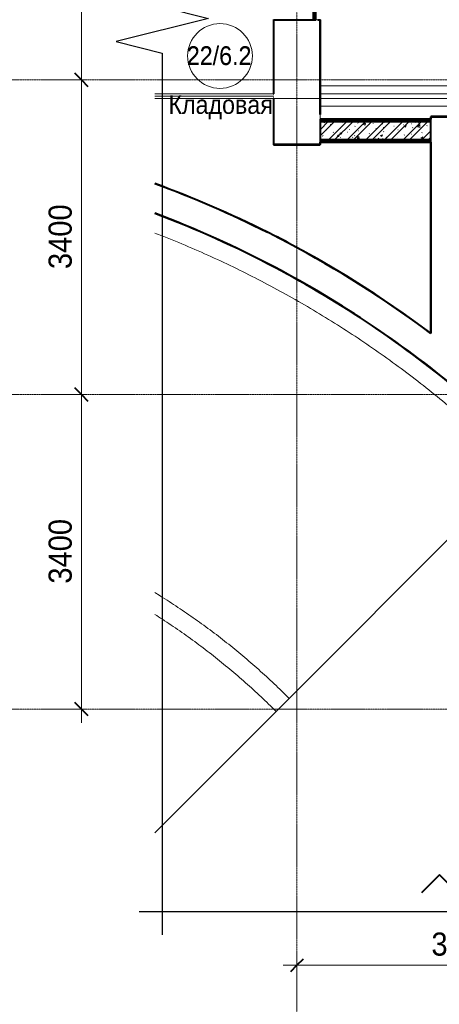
# Model space of a CAD drawing. Header units: millimetres. Extents: x 2030 to 81442, y 1212 to 89253.
# Tile 24 of 36: x 57647 to 62187, y 67609 to 78250. Entities that reach past the tile are written whole.
import ezdxf

# ---------------------------------------------------------------- set-up
doc = ezdxf.new("R2010")
doc.units = ezdxf.units.MM
for name, pattern in [('ADSK_Линия сетки', [25, 20, -2.5, 0, -2.5]), ('Линия сетки', [25, 20, -2.5, 0, -2.5]), ('Штрих_3_1_5_', [4.5, 3, -1.5]), ('Штриховая_ш3 п1_5', [4.5, 3, -1.5])]:
    doc.linetypes.add(name, pattern=pattern)
doc.layers.add('_Разделитель помещений_', color=4, linetype='Штриховая_ш3 п1_5', lineweight=40, true_color=0x00ffff)
for name, color, linetype, lineweight in [('Марки помещений', 7, 'Continuous', 20), ('Обобщенные модели', 7, 'Continuous', 18), ('Оси', 7, 'Continuous', 9), ('Перекрытия', 7, 'Continuous', 18), ('Размеры', 7, 'Continuous', 9), ('Размеры-100', 7, 'Continuous', 9), ('Стены разрез', 7, 'Continuous', 40), ('Стены штриховка', 7, 'Continuous', 40)]:
    doc.layers.add(name, color=color, linetype=linetype, lineweight=lineweight)
doc.styles.add('Arial', font='arial.ttf', dxfattribs={"width": 0.9, "height": 250})
doc.styles.add('Arial_3', font='arial.ttf', dxfattribs={"width": 0.9, "height": 200})
doc.dimstyles.new('Основной_2_5_мм', dxfattribs={"dimscale": 304.8, "dimtxt": 255.06485, "dimasz": 0.463911, "dimexe": 0.492126, "dimexo": 0.492126, "dimgap": 0.098425, "dimtad": 1, "dimdec": 0, "dimdsep": 46, "dimtxsty": 'Arial', "dimblk1": 'OBLIQUE', "dimblk2": 'OBLIQUE', "dimsah": 1, "dimcen": 0.09, "dimdle": 0.492126, "dimazin": 2, "dimtfac": 1, "dimtdec": 4, "dimtix": 1, "dimtmove": 0, "dimatfit": 3, "dimfxl": 1, "dimtvp": 1, "dimtolj": 1, "dimtzin": 0, "dimlwd": 20, "dimlwe": 20, "dimarcsym": 2})
pattern_1 = [(0, (0, 0), (406.4, 101.6), [33.528, -271.272, 33.528, -271.272, -1625.6]), (0, (0, 0), (406.4, 101.6), [-609.6, 33.528, -576.072, 33.528, -271.272, -711.2]), (0, (0, 0), (406.4, 101.6), [-1524, 33.528, -169.672, 33.528, -474.472]), (120, (152.4, 50.8), (-291.18818, 301.15272), [33.528, -271.272, 33.528, -271.272, -1625.6]), (120, (152.4, 50.8), (-291.18818, 301.15272), [-609.6, 33.528, -576.072, 33.528, -271.272, -711.2]), (120, (152.4, 50.8), (-291.18818, 301.15272), [-1524, 33.528, -169.672, 33.528, -474.472]), (240, (203.2, 254), (-115.21182, -402.75272), [33.528, -271.272, 33.528, -271.272, -1625.6]), (240, (203.2, 254), (-115.21182, -402.75272), [-609.6, 33.528, -576.072, 33.528, -271.272, -711.2]), (240, (203.2, 254), (-115.21182, -402.75272), [-1524, 33.528, -169.672, 33.528, -474.472])]

# ---------------------------------------------------------------- blocks, each defined once
blk = doc.blocks.new('CP_ДШ_Hanytex_TopJoint 24C - CP_ДШ_Hanytex_TopJoint 24C-3950245-МКСС_LB01_-7_650___Кабельные конструкции под К1_КСБ')
at = {"layer": 'Обобщенные модели', "color": 253, "true_color": 0xaaaaaa}
for p, q in [((0, -110), (0, 110)), ((3100, 110), (0, 110)), ((3100, 110), (3100, -110)), ((3100, 25), (0, 25)), ((0, 25), (0, -25)), ((3100, -25), (3100, 25)), ((0, -25), (3100, -25)), ((3100, -110), (0, -110))]:
    blk.add_line(p, q, dxfattribs=at)
blk = doc.blocks.new('180_ДефШов_ОснЛиния_ - Накладной профиль шир_ 50 мм Пол-3647563-МКСС_LB01_-7_650___Кабельные конструкции под К1_КСБ')
at = {"layer": 'Обобщенные модели', "color": 253, "true_color": 0xaaaaaa}
blk.add_line((1813, 0), (3100, 0), dxfattribs=at)
blk = doc.blocks.new('180_ДефШов_ОснЛиния_ - Покрытие_Дефшов_Угловой-3816490-МКСС_LB01_-7_650___Кабельные конструкции под К1_КСБ')
at = {"layer": 'Обобщенные модели', "color": 253, "true_color": 0xaaaaaa}
blk.add_line((19863, 0), (39636, 0), dxfattribs=at)
blk = doc.blocks.new('135_SLK_GD_AR_rvt-2-МКСС_LB01_-7_650___Кабельные конструкции под К1_КСБ')
at = {"layer": 'Стены разрез', "lineweight": 9, "true_color": 0xaaaaaa}
h = blk.add_hatch(dxfattribs=at)
h.set_pattern_fill('FP_4', color=253, style=0, pattern_type=2)
h.set_pattern_definition(pattern_1)
h.paths.add_polyline_path([(37400, 77150), (37400, 77170), (36200, 77170), (36200, 77150), (36885, 77150)])
h = blk.add_hatch(dxfattribs=at)
h.set_pattern_fill('FP_1', color=253, style=0, pattern_type=2)
h.set_pattern_definition([(50, (0, 0), (218.62117, -19.1268), [22.86, -251.46]), (355, (0, 0), (-42.2919, 229.2684), [18.288, -201.168]), (100.451, (18.22, -1.6), (176.3311, 210.13963), [19.428, -213.708]), (46.184, (0, 60.96), (325.29495, -50.4516), [34.29, -377.19]), (96.636, (27.1, 56.76), (284.883, 296.9127), [29.142, -320.562]), (351.184, (0, 60.96), (284.8858, 296.9107), [27.432, -301.752]), (21, (30.48, 45.72), (181.93753, -122.71832), [22.86, -251.46]), (326, (30.48, 45.72), (74.1622, 221.0262), [18.288, -201.168]), (71.451, (45.64, 35.5), (256.10035, 98.30526), [19.428, -213.708]), (37.5, (0, 0), (3.70639, 101.465895), [3.353, -195.377, 3.353, -200.863, -201.93]), (37.5, (0, 0), (3.70639, 101.465895), [-402.946, 3.353, -198.577]), (7.5, (0, 0), (80.18358, 120.21653), [3.353, -113.081, 3.353, -190.805, -76.962]), (7.5, (0, 0), (80.18358, 120.21653), [-310.591, 3.353, -73.609]), (327.5, (-67.97, 0), (162.70865, -6.87497), [3.353, -72.847, 3.353, -234.391, -315.468]), (327.5, (-67.97, 0), (162.70865, -6.87497), [-313.944, 3.353, -312.115]), (317.5, (-98.45, 0), (177.75468, 30.51183), [3.353, -95.707, 3.353, -154.534, -224.028]), (317.5, (-98.45, 0), (177.75468, 30.51183), [-256.946, 3.353, -220.675])])
h.paths.add_polyline_path([(37398, 76950), (37400, 76950), (37400, 77150), (36200, 77150), (36200, 76950), (36885, 76950)])
h = blk.add_hatch(dxfattribs=at)
h.set_pattern_fill('FP_2', color=253, style=0, pattern_type=2)
h.set_pattern_definition([(45, (0, 0), (-101.02788, 101.02788), []), (45, (67.35, 0), (-101.02788, 101.02788), [])])
h.paths.add_polyline_path([(37398, 76950), (37400, 76950), (37400, 77150), (36200, 77150), (36200, 76950), (36885, 76950)])
h = blk.add_hatch(dxfattribs=at)
h.set_pattern_fill('FP_4', color=253, style=0, pattern_type=2)
h.set_pattern_definition(pattern_1)
h.paths.add_polyline_path([(36200, 76930), (37400, 76930), (37400, 76950), (36200, 76950)])
at = {"layer": '_Разделитель помещений_', "color": 131, "linetype": 'Штрих_3_1_5_', "true_color": 0xaaffff}
for p, q in [((36200, 77535), (36200, 77795)), ((36200, 77275), (36200, 77315))]:
    blk.add_line(p, q, dxfattribs=at)
at = {"layer": 'Перекрытия', "color": 253, "true_color": 0xaaaaaa}
for p, q in [((35700, 77450), (35700, 78250)), ((35700, 78250), (36010, 78250)), ((36155, 78250), (36200, 78250)), ((36200, 78250), (36200, 77535)), ((34413, 77450), (35700, 77450)), ((35700, 77400), (34413, 77400)), ((35700, 76900), (35700, 77400)), ((36200, 77315), (36200, 77175)), ((37400, 77175), (37400, 77200)), ((37400, 77200), (37800, 77200)), ((36200, 76900), (35700, 76900)), ((36200, 76925), (36200, 76900)), ((37400, 74862), (37400, 76930)), ((36798, 75283), (36799, 75282)), ((37101, 75078), (37103, 75077)), ((37398, 74864), (37400, 74862)), ((38340, 73390), (35865, 70915)), ((35865, 70915), (35724, 70774)), ((35724, 70774), (34413, 69463))]:
    blk.add_line(p, q, dxfattribs=at)
at = {"layer": 'Перекрытия', "color": 253, "lineweight": 40, "true_color": 0xaaaaaa}
for p, q in [((37491, 69008), (37298, 68815)), ((37683, 68815), (37491, 69008))]:
    blk.add_line(p, q, dxfattribs=at)
at = {"layer": 'Перекрытия', "color": 253, "true_color": 0xaaaaaa}
for start, end in [(69.1929, 69.8589), (67.381, 68.1848), (65.5724, 66.3762), (63.766, 64.5642), (62.2131, 63.4137)]:
    blk.add_arc((30350, 65400), 11800, start, end, dxfattribs=at)
for points, knots in [([(34642, 76069), (34601, 76086), (34535, 76112), (34470, 76137), (34446, 76146)], [0.6761855, 0.6761855, 0.6761855, 0.6761855, 0.69565217, 0.70695315, 0.70695315, 0.70695315, 0.70695315]), ([(34586, 76091), (34625, 76076), (34667, 76059), (34708, 76042), (34711, 76041)], [0.31509559, 0.31509559, 0.31509559, 0.31509559, 0.33333333, 0.33463217, 0.33463217, 0.33463217, 0.33463217]), ([(35033, 75903), (34954, 75939), (34862, 75978), (34770, 76017), (34758, 76022)], [0.61411862, 0.61411862, 0.61411862, 0.61411862, 0.65217391, 0.65789562, 0.65789562, 0.65789562, 0.65789562]), ([(34413, 75944), (34464, 75924), (34609, 75867), (34847, 75768), (35124, 75644), (35397, 75512), (35667, 75372), (35933, 75226), (36195, 75072), (36453, 74912), (36706, 74745), (36955, 74570), (37199, 74390), (37438, 74202), (37672, 74009), (37900, 73809), (38124, 73603), (38269, 73462), (38340, 73390)], [-0.1918611, -0.1918611, -0.1918611, -0.1918611, -0.1851852, -0.1728395, -0.1604938, -0.1481481, -0.1358025, -0.1234568, -0.1111111, -0.0987654, -0.0864198, -0.0740741, -0.0617284, -0.0493827, -0.037037, -0.0246914, -0.0123457, 0, 0, 0, 0]), ([(34970, 75931), (34998, 75919), (35026, 75906), (35055, 75893), (35057, 75893)], [0.37576905, 0.37576905, 0.37576905, 0.37576905, 0.38888889, 0.38960786, 0.38960786, 0.38960786, 0.38960786]), ([(35366, 75748), (35357, 75753), (35258, 75801), (35157, 75848), (35065, 75889), (35064, 75889)], [0.56057175, 0.56057175, 0.56057175, 0.56057175, 0.56521739, 0.60869565, 0.6092105, 0.6092105, 0.6092105, 0.6092105]), ([(35393, 75735), (35394, 75735), (35398, 75733), (35402, 75731), (35404, 75730)], [0.443792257, 0.443792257, 0.443792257, 0.443792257, 0.444444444, 0.445559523, 0.445559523, 0.445559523, 0.445559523]), ([(35666, 75598), (35645, 75608), (35582, 75641), (35518, 75674), (35475, 75695)], [0.51161446, 0.51161446, 0.51161446, 0.51161446, 0.52173913, 0.54294978, 0.54294978, 0.54294978, 0.54294978]), ([(35724, 75567), (35728, 75565), (35734, 75562), (35740, 75558), (35742, 75557)], [0.498010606, 0.498010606, 0.498010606, 0.498010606, 0.5, 0.500982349, 0.500982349, 0.500982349, 0.500982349]), ([(35957, 75440), (35927, 75457), (35874, 75487), (35820, 75516), (35796, 75529)], [0.46329555, 0.46329555, 0.46329555, 0.46329555, 0.47826087, 0.49015905, 0.49015905, 0.49015905, 0.49015905]), ([(36252, 75270), (36211, 75295), (36160, 75325), (36109, 75354), (36100, 75359)], [0.4135734, 0.4135734, 0.4135734, 0.4135734, 0.43478261, 0.43932729, 0.43932729, 0.43932729, 0.43932729]), ([(36362, 75203), (36374, 75196), (36387, 75188), (36400, 75180), (36401, 75179)], [-0.253840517, -0.253840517, -0.253840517, -0.253840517, -0.25, -0.249481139, -0.249481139, -0.249481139, -0.249481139]), ([(36683, 74999), (36667, 75010), (36648, 75022), (36629, 75034), (36627, 75036)], [0.339387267, 0.339387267, 0.339387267, 0.339387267, 0.347826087, 0.349141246, 0.349141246, 0.349141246, 0.349141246]), ([(36898, 74854), (36893, 74857), (36854, 74884), (36815, 74911), (36781, 74934)], [0.3013925, 0.3013925, 0.3013925, 0.3013925, 0.30434783, 0.32212046, 0.32212046, 0.32212046, 0.32212046]), ([(37165, 74663), (37152, 74673), (37121, 74695), (37090, 74718), (37073, 74730)], [0.25349519, 0.25349519, 0.25349519, 0.25349519, 0.26086957, 0.27022824, 0.27022824, 0.27022824, 0.27022824]), ([(37275, 74581), (37285, 74574), (37328, 74541), (37371, 74508), (37405, 74482)], [-0.063932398, -0.063932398, -0.063932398, -0.063932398, -0.0625, -0.057424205, -0.057424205, -0.057424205, -0.057424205]), ([(37429, 74463), (37407, 74480), (37381, 74500), (37355, 74520), (37351, 74523)], [0.20529735, 0.20529735, 0.20529735, 0.20529735, 0.2173913, 0.21963206, 0.21963206, 0.21963206, 0.21963206]), ([(35865, 70915), (35812, 70969), (35704, 71074), (35537, 71227), (35366, 71375), (35190, 71518), (35011, 71656), (34827, 71788), (34640, 71916), (34501, 72004), (34425, 72051), (34413, 72058)], [-1, -1, -1, -1, -0.9866667, -0.9733333, -0.96, -0.9466667, -0.9333333, -0.92, -0.9066667, -0.8933333, -0.8908924, -0.8908924, -0.8908924, -0.8908924]), ([(34413, 71823), (34440, 71805), (34531, 71747), (34683, 71645), (34867, 71513), (35047, 71376), (35223, 71233), (35395, 71086), (35562, 70933), (35671, 70827), (35724, 70774)], [-0.1016786, -0.1016786, -0.1016786, -0.1016786, -0.0958904, -0.0821918, -0.0684932, -0.0547945, -0.0410959, -0.0273973, -0.0136986, 0, 0, 0, 0])]:
    blk.add_open_spline(points, degree=3, knots=knots, dxfattribs=at)
for points in [[(34601, 76085), (34637, 76071), (34673, 76057), (34709, 76042)], [(34628, 76075), (34660, 76062), (34692, 76049), (34724, 76036)], [(35022, 75908), (35033, 75903), (35043, 75899), (35054, 75894)], [(35065, 75889), (35086, 75880), (35107, 75870), (35128, 75860)], [(35400, 75732), (35440, 75712), (35479, 75693), (35519, 75673)], [(35727, 75566), (35731, 75563), (35736, 75561), (35740, 75559)], [(35730, 75564), (35771, 75542), (35810, 75521), (35850, 75499)], [(36046, 75390), (36054, 75386), (36062, 75381), (36070, 75377)], [(36047, 75390), (36056, 75385), (36065, 75379), (36074, 75374)], [(36051, 75387), (36095, 75362), (36138, 75337), (36181, 75312)], [(36391, 75186), (36377, 75194), (36363, 75203), (36350, 75211)], [(36367, 75200), (36411, 75173), (36455, 75146), (36499, 75118)], [(36575, 75069), (36534, 75096), (36492, 75123), (36450, 75149)], [(36671, 75007), (36688, 74996), (36705, 74985), (36722, 74974)], [(36676, 75004), (36720, 74974), (36765, 74945), (36808, 74915)], [(36976, 74799), (36975, 74800), (36975, 74800), (36974, 74801)], [(36975, 74800), (36995, 74786), (37014, 74772), (37034, 74758)], [(36979, 74797), (37023, 74766), (37067, 74735), (37110, 74703)], [(37290, 74570), (37281, 74577), (37271, 74584), (37262, 74591)], [(37273, 74583), (37295, 74566), (37317, 74549), (37339, 74532)]]:
    blk.add_open_spline(points, degree=3, dxfattribs=at)
at = {"layer": 'Стены разрез', "color": 253, "true_color": 0xaaaaaa}
for p, q in [((36130, 80650), (36130, 78250)), ((36155, 78250), (36155, 80650)), ((36130, 78250), (36130, 80550)), ((35698, 78252), (35698, 77449)), ((35700, 77449), (35700, 78250)), ((35700, 78250), (36010, 78250)), ((36010, 78250), (36030, 78250)), ((36030, 78252), (36030, 78250)), ((36030, 78250), (36030, 78252)), ((36030, 78250), (36130, 78250)), ((36130, 78250), (36155, 78250)), ((36175, 78252), (36175, 78250)), ((36175, 78250), (36200, 78250)), ((36200, 78250), (36200, 77225)), ((36202, 78250), (36202, 78252)), ((36202, 77225), (36202, 78250)), ((35698, 77449), (35700, 77449)), ((35700, 77401), (35698, 77401)), ((35698, 77401), (35698, 76900)), ((35700, 76900), (35700, 77401)), ((36200, 77225), (36202, 77225)), ((37400, 77175), (36200, 77175)), ((36200, 77175), (36200, 77150)), ((37400, 77150), (36200, 77150)), ((36200, 77150), (36200, 76950)), ((36200, 77150), (37400, 77150)), ((37400, 77202), (37398, 77202)), ((37398, 77202), (37398, 77175)), ((37398, 77175), (37400, 77175)), ((39298, 77202), (37400, 77202)), ((37400, 77175), (37400, 77200)), ((37400, 77200), (39300, 77200)), ((37400, 77150), (37400, 77175)), ((37400, 76950), (37400, 77150)), ((36200, 76950), (36200, 76925)), ((37398, 76950), (37400, 76950)), ((37400, 76950), (37398, 76950)), ((37400, 76930), (37400, 76950)), ((35698, 76900), (35698, 76898)), ((35698, 76898), (36200, 76898)), ((36200, 76900), (35700, 76900)), ((36200, 76925), (36200, 76900)), ((36200, 76898), (36202, 76898)), ((36202, 76925), (37398, 76925)), ((36202, 76898), (36202, 76925)), ((37398, 76925), (37398, 74864)), ((37400, 74862), (37400, 76930)), ((35630, 75950), (35631, 75952)), ((35632, 75954), (35631, 75952)), ((35851, 75839), (35850, 75838)), ((35851, 75839), (35852, 75841)), ((37400, 74860), (37400, 74862))]:
    blk.add_line(p, q, dxfattribs=at)
at = {"layer": 'Стены разрез', "color": 253, "true_color": 0xaaaaaa, "flags": 128}
blk.add_lwpolyline([(37398, 74864), (37101, 75078), (36798, 75283), (36488, 75478), (36172, 75664), (35851, 75839)], dxfattribs=at)
at = {"layer": 'Стены разрез', "color": 253, "true_color": 0xaaaaaa}
for radius, start, end in [(11800, 63.4137, 69.8579), (11798, 63.4137, 69.8543), (11500, 62.2131, 69.3101), (11498, 62.2131, 69.3064), (11800, 62.2131, 63.4137), (11802, 62.2131, 63.4137), (11798, 53.3047, 62.2131), (11498, 49.9516, 62.2131), (11500, 49.9516, 62.2131)]:
    blk.add_arc((30350, 65400), radius, start, end, dxfattribs=at)
at = {"layer": 'Стены штриховка', "color": 253, "true_color": 0xaaaaaa}
for p, q in [((36150, 78250), (36150, 80650)), ((36010, 78252), (36010, 78250)), ((37400, 77170), (36200, 77170)), ((36200, 76950), (37398, 76950)), ((37398, 76950), (36200, 76950)), ((36200, 76930), (37398, 76930)), ((37398, 76930), (37400, 76930))]:
    blk.add_line(p, q, dxfattribs=at)
at = {"layer": 'Обобщенные модели', "color": 253, "lineweight": 18, "true_color": 0xaaaaaa}
for name, p in [('CP_ДШ_Hanytex_TopJoint 24C - CP_ДШ_Hanytex_TopJoint 24C-3950245-МКСС_LB01_-7_650___Кабельные конструкции под К1_КСБ', (36200, 77425)), ('180_ДефШов_ОснЛиния_ - Накладной профиль шир_ 50 мм Пол-3647563-МКСС_LB01_-7_650___Кабельные конструкции под К1_КСБ', (32600, 77425)), ('180_ДефШов_ОснЛиния_ - Покрытие_Дефшов_Угловой-3816490-МКСС_LB01_-7_650___Кабельные конструкции под К1_КСБ', (14550, 77400))]:
    blk.add_blockref(name, p, dxfattribs=at)
blk = doc.blocks.new('050_Марка_Помещение - Номер Имя-620204-МКСС_LB01_-7_650___Кабельные конструкции под К1_КСБ')
at = {"layer": 'Марки помещений'}
blk.add_circle((0, 0), 3.5, dxfattribs=at)
blk = doc.blocks.new('DIMBLOCK20-МКСС_LB01_-7_650___Кабельные конструкции под К1_КСБ')
at = {"layer": 'Размеры-100', "lineweight": 20, "transparency": 16777216}
for p, q in [((60647, 68031), (60647, 68181)), ((64247, 68031), (64247, 68181)), ((60497, 68031), (64247, 68031)), ((60647, 68031), (60647, 67981)), ((64247, 68031), (64247, 67981))]:
    blk.add_line(p, q, dxfattribs=at)
at = {"layer": 'Размеры-100', "lineweight": 40, "transparency": 16777216}
for p, q in [((60647, 68031), (60576, 67960)), ((60647, 68031), (60718, 68101)), ((64247, 68031), (64176, 67960)), ((64247, 68031), (64318, 68101))]:
    blk.add_line(p, q, dxfattribs=at)
at = {"layer": 'Размеры-100', "color": 0, "lineweight": 20, "transparency": 16777216, "insert": (62102, 68385), "char_height": 250, "width": 828.76, "attachment_point": 1, "line_spacing_factor": 0.941778, "style": 'Arial'}
blk.add_mtext('3600', dxfattribs=at)
blk = doc.blocks.new('_Oblique')
at = {"color": 0, "linetype": 'ByBlock', "lineweight": -2}
blk.add_line((-0.5, -0.5), (0.5, 0.5), dxfattribs=at)
blk = doc.blocks.new('DIMBLOCK26-МКСС_LB01_-7_650___Кабельные конструкции под К1_КСБ')
at = {"layer": 'Размеры-100', "lineweight": 20, "transparency": 16777216}
for p, q in [((58315, 74200), (58165, 74200)), ((58315, 70650), (58315, 74200)), ((58315, 74200), (58365, 74200)), ((58315, 70800), (58165, 70800)), ((58315, 70800), (58365, 70800))]:
    blk.add_line(p, q, dxfattribs=at)
at = {"layer": 'Размеры-100', "lineweight": 40, "transparency": 16777216}
for p, q in [((58315, 74200), (58244, 74271)), ((58315, 74200), (58385, 74129)), ((58315, 70800), (58244, 70871)), ((58315, 70800), (58385, 70729))]:
    blk.add_line(p, q, dxfattribs=at)
at = {"layer": 'Размеры-100', "color": 0, "lineweight": 20, "transparency": 16777216, "insert": (57960, 72155), "char_height": 250, "width": 828.76, "attachment_point": 1, "rotation": 90, "line_spacing_factor": 0.941778, "style": 'Arial'}
blk.add_mtext('3400', dxfattribs=at)
blk = doc.blocks.new('DIMBLOCK27-МКСС_LB01_-7_650___Кабельные конструкции под К1_КСБ')
at = {"layer": 'Размеры-100', "lineweight": 20, "transparency": 16777216}
for p, q in [((58315, 77600), (58165, 77600)), ((58315, 74200), (58315, 77600)), ((58315, 77600), (58365, 77600)), ((58315, 74200), (58165, 74200)), ((58315, 74200), (58365, 74200))]:
    blk.add_line(p, q, dxfattribs=at)
at = {"layer": 'Размеры-100', "lineweight": 40, "transparency": 16777216}
for p, q in [((58315, 77600), (58244, 77671)), ((58315, 77600), (58385, 77529)), ((58315, 74200), (58244, 74271)), ((58315, 74200), (58385, 74129))]:
    blk.add_line(p, q, dxfattribs=at)
at = {"layer": 'Размеры-100', "color": 0, "lineweight": 20, "transparency": 16777216, "insert": (57960, 75555), "char_height": 250, "width": 828.76, "attachment_point": 1, "rotation": 90, "line_spacing_factor": 0.941778, "style": 'Arial'}
blk.add_mtext('3400', dxfattribs=at)
blk = doc.blocks.new('DIMBLOCK28-МКСС_LB01_-7_650___Кабельные конструкции под К1_КСБ')
at = {"layer": 'Размеры-100', "lineweight": 40, "transparency": 16777216}
for p, q in [((58315, 82250), (58244, 82321)), ((58315, 82250), (58385, 82179)), ((58315, 77600), (58244, 77671)), ((58315, 77600), (58385, 77529))]:
    blk.add_line(p, q, dxfattribs=at)
at = {"layer": 'Размеры-100', "lineweight": 20, "transparency": 16777216}
for p, q in [((58315, 82250), (58165, 82250)), ((58315, 77600), (58315, 82250)), ((58315, 82250), (58365, 82250)), ((58315, 77600), (58165, 77600)), ((58315, 77600), (58365, 77600))]:
    blk.add_line(p, q, dxfattribs=at)
at = {"layer": 'Размеры-100', "color": 0, "lineweight": 20, "transparency": 16777216, "insert": (57960, 79580), "char_height": 250, "width": 828.76, "attachment_point": 1, "rotation": 90, "line_spacing_factor": 0.941778, "style": 'Arial'}
blk.add_mtext('4650', dxfattribs=at)
blk = doc.blocks.new('*U210')
at = {"color": 0, "linetype": 'ByBlock', "lineweight": -2, "ltscale": 0.5}
for points in [[(0, 193.03), (0, 97.77), (5, 96.52), (-5, 94.02), (0, 92.77), (0, -2.5)], [(-2.5, 0), (95.14, 0), (96.39, 5), (98.89, -5), (100.14, 0), (197.78, 0)]]:
    blk.add_lwpolyline(points, dxfattribs=at)

msp = doc.modelspace()

# ---------------------------------------------------------------- linework, layer by layer
at = {"layer": 'Оси', "linetype": 'Линия сетки'}
msp.add_line((60646.875, 66256.794), (60646.875, 89252.099), dxfattribs=at)
at = {"layer": 'Оси', "linetype": 'ADSK_Линия сетки'}
for p, q in [((81441.658, 77600), (56550.77, 77600)), ((81441.658, 74200), (56550.77, 74200)), ((81441.658, 70800), (56550.77, 70800))]:
    msp.add_line(p, q, dxfattribs=at)

# ---------------------------------------------------------------- block references
at = {"xscale": 100, "yscale": 100, "zscale": 100}
msp.add_blockref('*U210', (59189.63, 68610.922), dxfattribs=at)
at = {"lineweight": 5}
msp.add_blockref('135_SLK_GD_AR_rvt-2-МКСС_LB01_-7_650___Кабельные конструкции под К1_КСБ', (24696.875, 0), dxfattribs=at)
at = {"layer": 'Марки помещений', "xscale": 99.99999999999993, "yscale": 99.99999999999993, "zscale": 99.99999999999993}
msp.add_blockref('050_Марка_Помещение - Номер Имя-620204-МКСС_LB01_-7_650___Кабельные конструкции под К1_КСБ', (59814.383, 77857.93), dxfattribs=at)

# ---------------------------------------------------------------- texts
at = {"layer": 'Марки помещений', "lineweight": 9, "char_height": 200, "attachment_point": 1, "style": 'Arial_3'}
for s, insert, width in [('22/6.2', (59455.502, 77959.65), 865.8225), ('22/6.2', (59455.711, 77963.135), 865.8225), ('Кладовая', (59256.939, 77432.385), 1392.53119)]:
    msp.add_mtext(s, dxfattribs=dict(at, insert=insert, width=width))

# ---------------------------------------------------------------- dimensions: what is measured, and where the dimension line sits
at = {"layer": 'Размеры', "lineweight": 20}
for base, p1, p2, override, picture, middle in [((58314.793, 82250), (58214.808, 77600), (58214.808, 82250), {"dimpost": '<>', "dimfxl": 4650}, 'DIMBLOCK28-МКСС_LB01_-7_650___Кабельные конструкции под К1_КСБ', (58157.15, 79925)), ((58314.793, 77600), (58214.808, 74200), (58214.808, 77600), {"dimpost": '<>', "dimfxl": 3400}, 'DIMBLOCK27-МКСС_LB01_-7_650___Кабельные конструкции под К1_КСБ', (58157.064, 75900)), ((58314.793, 74200), (58214.808, 70800), (58214.808, 74200), {"dimpost": '<>', "dimfxl": 3400}, 'DIMBLOCK26-МКСС_LB01_-7_650___Кабельные конструкции под К1_КСБ', (58157.064, 72500))]:
    dim = msp.add_linear_dim(base=base, p1=p1, p2=p2, angle=90, dimstyle='Основной_2_5_мм', override=override, dxfattribs=at)
    dim.commit()
    dim.dimension.update_dxf_attribs({"geometry": picture, "text_midpoint": middle})
dim = msp.add_linear_dim(base=(64246.875, 68030.615), p1=(60646.875, 68130.6), p2=(64246.875, 68130.6), dimstyle='Основной_2_5_мм', override={"dimpost": '<>', "dimfxl": 3600}, dxfattribs=at)
dim.commit()
dim.dimension.update_dxf_attribs({"geometry": 'DIMBLOCK20-МКСС_LB01_-7_650___Кабельные конструкции под К1_КСБ', "text_midpoint": (62446.875, 68188.344)})

doc.saveas('drawing.dxf')
